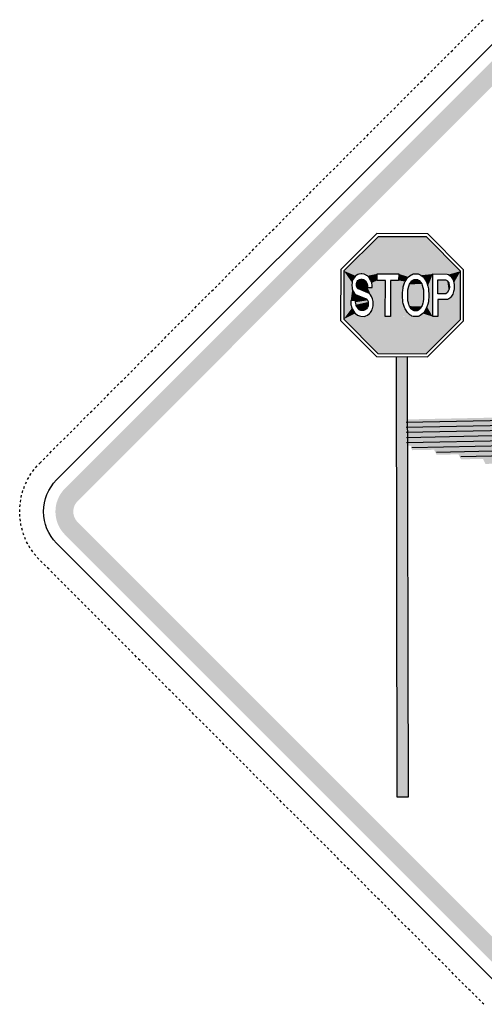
# Model space of a CAD drawing. Header units: inches. Extents: x -0.5 to 0.5, y -0.5 to 0.5.
# Tile 1 of 2: x -0.5 to -0.05, y -0.48 to 0.48. Entities that reach past the tile are written whole.
import ezdxf

# ---------------------------------------------------------------- set-up
doc = ezdxf.new("R2010")
doc.units = ezdxf.units.IN
doc.header["$MEASUREMENT"] = 0

msp = doc.modelspace()

# ---------------------------------------------------------------- hatches: boundary and pattern name
for points in [[(-0.44325, 0.01031), (-0.01031, 0.44325), (-0.02268, 0.45562), (-0.45562, 0.02268), (-0.44325, 0.01031)], [(-0.14921, 0.26887), (-0.1019, 0.26872), (-0.06855, 0.23515), (-0.18278, 0.23552), (-0.14921, 0.26887)], [(-0.17606, 0.20638), (-0.18294, 0.18821), (-0.18278, 0.23552), (-0.17606, 0.20638)], [(-0.17606, 0.20638), (-0.18278, 0.23552), (-0.17503, 0.22117), (-0.17606, 0.20638)], [(-0.18278, 0.23552), (-0.17503, 0.22117), (-0.17503, 0.22165), (-0.18278, 0.23552)], [(-0.17503, 0.22165), (-0.18278, 0.23552), (-0.17477, 0.22402), (-0.17477, 0.22401), (-0.17503, 0.22165)], [(-0.18278, 0.23552), (-0.1745, 0.22525), (-0.17477, 0.22402), (-0.17477, 0.22402), (-0.18278, 0.23552)], [(-0.18278, 0.23552), (-0.17423, 0.22608), (-0.1745, 0.22525), (-0.18278, 0.23552)], [(-0.18278, 0.23552), (-0.1737, 0.22732), (-0.17423, 0.22608), (-0.17423, 0.22608), (-0.18278, 0.23552)], [(-0.18278, 0.23552), (-0.17214, 0.22973), (-0.1737, 0.22732), (-0.1737, 0.22732), (-0.18278, 0.23552)], [(-0.17211, 0.22975), (-0.17214, 0.22973), (-0.17214, 0.22973), (-0.18278, 0.23552), (-0.17131, 0.23059), (-0.17211, 0.22975)], [(-0.18278, 0.23552), (-0.17131, 0.23059), (-0.1707, 0.23105), (-0.18278, 0.23552)], [(-0.18278, 0.23552), (-0.1707, 0.23105), (-0.16913, 0.23186), (-0.18278, 0.23552)], [(-0.16913, 0.23186), (-0.18278, 0.23552), (-0.16803, 0.23228), (-0.16858, 0.23207), (-0.16913, 0.23186)], [(-0.18278, 0.23552), (-0.16568, 0.23268), (-0.16803, 0.23228), (-0.16803, 0.23228), (-0.18278, 0.23552)], [(-0.18278, 0.23552), (-0.16504, 0.23268), (-0.16568, 0.23268), (-0.16568, 0.23268), (-0.18278, 0.23552)], [(-0.16504, 0.23268), (-0.16504, 0.23268), (-0.18278, 0.23552), (-0.06855, 0.23515), (-0.16504, 0.23268)], [(-0.16504, 0.23268), (-0.16504, 0.23268), (-0.16504, 0.23268), (-0.06855, 0.23515), (-0.15005, 0.2326), (-0.16504, 0.23268)], [(-0.16209, 0.23184), (-0.16209, 0.23184), (-0.16289, 0.23225), (-0.16504, 0.23268), (-0.15005, 0.2326), (-0.16209, 0.23184)], [(-0.15979, 0.23063), (-0.16052, 0.23102), (-0.16105, 0.23143), (-0.16209, 0.23184), (-0.15005, 0.2326), (-0.15979, 0.23063)], [(-0.15837, 0.2293), (-0.15837, 0.2293), (-0.1592, 0.23017), (-0.15979, 0.23063), (-0.15979, 0.23063), (-0.15005, 0.2326), (-0.15837, 0.2293)], [(-0.15658, 0.2265), (-0.15837, 0.2293), (-0.15005, 0.2326), (-0.15658, 0.2265)], [(-0.15605, 0.22526), (-0.15633, 0.22593), (-0.15658, 0.2265), (-0.15658, 0.2265), (-0.15005, 0.2326), (-0.15605, 0.22526)], [(-0.15007, 0.22619), (-0.15555, 0.22366), (-0.15605, 0.22526), (-0.15005, 0.2326), (-0.15007, 0.22619)], [(-0.15005, 0.2326), (-0.06855, 0.23515), (-0.12912, 0.23253), (-0.12912, 0.23253), (-0.13639, 0.23255), (-0.15005, 0.2326)], [(-0.12912, 0.23253), (-0.12273, 0.22502), (-0.12273, 0.22502), (-0.12914, 0.22612), (-0.12912, 0.23253)], [(-0.12912, 0.23253), (-0.06855, 0.23515), (-0.11482, 0.23249), (-0.12912, 0.23253)], [(-0.12912, 0.23253), (-0.11482, 0.23249), (-0.11602, 0.23203), (-0.11688, 0.23159), (-0.11688, 0.23159), (-0.12912, 0.23253)], [(-0.12912, 0.23253), (-0.11688, 0.23159), (-0.11952, 0.22955), (-0.11952, 0.22955), (-0.12912, 0.23253)], [(-0.12912, 0.23253), (-0.11952, 0.22955), (-0.12037, 0.22867), (-0.12912, 0.23253)], [(-0.12912, 0.23253), (-0.12037, 0.22867), (-0.12037, 0.22867), (-0.12273, 0.22502), (-0.12273, 0.22502), (-0.12912, 0.23253)], [(-0.11482, 0.23249), (-0.06855, 0.23515), (-0.10998, 0.23247), (-0.11482, 0.23249)], [(-0.10998, 0.23247), (-0.06855, 0.23515), (-0.09569, 0.23242), (-0.09569, 0.23242), (-0.09569, 0.23242), (-0.10998, 0.23247)], [(-0.10998, 0.23247), (-0.09569, 0.23242), (-0.10741, 0.23114), (-0.10876, 0.232), (-0.10998, 0.23247), (-0.10998, 0.23247)], [(-0.10741, 0.23114), (-0.09569, 0.23242), (-0.1053, 0.22949), (-0.10741, 0.23114)], [(-0.1053, 0.22949), (-0.09569, 0.23242), (-0.1042, 0.22821), (-0.1042, 0.22821), (-0.10426, 0.22827), (-0.1053, 0.22949)], [(-0.09569, 0.23242), (-0.10237, 0.22535), (-0.1042, 0.22821), (-0.09569, 0.23242)], [(-0.09569, 0.23242), (-0.10134, 0.22289), (-0.10134, 0.22289), (-0.10237, 0.22535), (-0.10237, 0.22535), (-0.09569, 0.23242)], [(-0.10133, 0.22287), (-0.10134, 0.22289), (-0.09569, 0.23242), (-0.09569, 0.23242), (-0.10056, 0.22046), (-0.10133, 0.22287)], [(-0.10056, 0.22046), (-0.09569, 0.23242), (-0.10005, 0.21804), (-0.10056, 0.22046)], [(-0.10005, 0.21804), (-0.09569, 0.23242), (-0.0998, 0.21641), (-0.10005, 0.21804)], [(-0.0998, 0.21641), (-0.09569, 0.23242), (-0.09955, 0.21281), (-0.0998, 0.21641)], [(-0.09955, 0.21281), (-0.09569, 0.23242), (-0.09956, 0.21), (-0.09955, 0.21281)], [(-0.09956, 0.21), (-0.09569, 0.23242), (-0.09583, 0.19074), (-0.09956, 0.21)], [(-0.06855, 0.23515), (-0.0816, 0.23237), (-0.09569, 0.23242), (-0.06855, 0.23515)], [(-0.06855, 0.23515), (-0.08033, 0.23187), (-0.0816, 0.23237), (-0.0816, 0.23237), (-0.06855, 0.23515)], [(-0.06855, 0.23515), (-0.07865, 0.23056), (-0.07865, 0.23056), (-0.08033, 0.23187), (-0.08033, 0.23187), (-0.06855, 0.23515)], [(-0.06855, 0.23515), (-0.07778, 0.22966), (-0.07865, 0.23056), (-0.06855, 0.23515)], [(-0.07708, 0.22855), (-0.07778, 0.22966), (-0.07778, 0.22966), (-0.06855, 0.23515), (-0.07643, 0.22752), (-0.07708, 0.22855)], [(-0.06855, 0.23515), (-0.07643, 0.22752), (-0.07588, 0.22622), (-0.06855, 0.23515)], [(-0.07588, 0.22622), (-0.06855, 0.23515), (-0.07508, 0.22372), (-0.07588, 0.22622)], [(-0.06855, 0.23515), (-0.07481, 0.22199), (-0.07508, 0.22372), (-0.06855, 0.23515)], [(-0.07482, 0.21786), (-0.07482, 0.21786), (-0.07481, 0.22199), (-0.07481, 0.22199), (-0.06855, 0.23515), (-0.0687, 0.18783), (-0.07482, 0.21786)], [(-0.17002, 0.22402), (-0.15959, 0.21923), (-0.15959, 0.21923), (-0.17024, 0.22303), (-0.17002, 0.22402)], [(-0.17024, 0.22303), (-0.15959, 0.21923), (-0.15959, 0.21923), (-0.17024, 0.22091), (-0.17024, 0.22091), (-0.17024, 0.22303)], [(-0.16958, 0.22503), (-0.15959, 0.21923), (-0.15959, 0.21923), (-0.17002, 0.22402), (-0.16958, 0.22503)], [(-0.16895, 0.226), (-0.15959, 0.21923), (-0.15959, 0.21923), (-0.16958, 0.22503), (-0.16895, 0.226)], [(-0.16755, 0.22694), (-0.15959, 0.21923), (-0.15959, 0.21923), (-0.16895, 0.226), (-0.16755, 0.22694)], [(-0.16626, 0.22726), (-0.15959, 0.21923), (-0.15959, 0.21923), (-0.16755, 0.22694), (-0.16626, 0.22726)], [(-0.16475, 0.22726), (-0.15959, 0.21923), (-0.15959, 0.21923), (-0.16626, 0.22726), (-0.16475, 0.22726)], [(-0.16346, 0.22692), (-0.15959, 0.21923), (-0.15959, 0.21923), (-0.16475, 0.22726), (-0.16346, 0.22692)], [(-0.16157, 0.22559), (-0.15959, 0.21923), (-0.15959, 0.21923), (-0.16346, 0.22692), (-0.16157, 0.22559)], [(-0.16024, 0.2235), (-0.15959, 0.21923), (-0.15959, 0.21923), (-0.16157, 0.22559), (-0.16024, 0.2235)], [(-0.15958, 0.22143), (-0.15959, 0.21923), (-0.16024, 0.2235), (-0.15958, 0.22143)], [(-0.14208, 0.22616), (-0.15555, 0.22366), (-0.15007, 0.22619), (-0.15007, 0.22619), (-0.14607, 0.22617), (-0.14208, 0.22616)], [(-0.15503, 0.22125), (-0.15503, 0.22125), (-0.15503, 0.22125), (-0.15555, 0.22366), (-0.14208, 0.22616), (-0.15503, 0.22125)], [(-0.15504, 0.21921), (-0.15504, 0.21977), (-0.15503, 0.22125), (-0.14208, 0.22616), (-0.15504, 0.21921)], [(-0.1422, 0.19089), (-0.15504, 0.21921), (-0.14208, 0.22616), (-0.1422, 0.19089)], [(-0.13713, 0.22614), (-0.1254, 0.20929), (-0.1254, 0.20929), (-0.1254, 0.20929), (-0.13724, 0.19087), (-0.13713, 0.22614)], [(-0.13713, 0.22614), (-0.12914, 0.22612), (-0.12273, 0.22502), (-0.12328, 0.22375), (-0.13713, 0.22614)], [(-0.13713, 0.22614), (-0.12328, 0.22375), (-0.12458, 0.21975), (-0.12458, 0.21975), (-0.13713, 0.22614)], [(-0.13713, 0.22614), (-0.12458, 0.21975), (-0.12485, 0.2185), (-0.12485, 0.2185), (-0.13713, 0.22614)], [(-0.13713, 0.22614), (-0.12485, 0.2185), (-0.12512, 0.2165), (-0.12512, 0.2165), (-0.13713, 0.22614)], [(-0.13713, 0.22614), (-0.12512, 0.2165), (-0.12512, 0.21649), (-0.12539, 0.21409), (-0.13713, 0.22614)], [(-0.13713, 0.22614), (-0.12539, 0.21409), (-0.1254, 0.21169), (-0.1254, 0.20929), (-0.13713, 0.22614)], [(-0.11085, 0.22695), (-0.10957, 0.22628), (-0.10918, 0.22597), (-0.10776, 0.22449), (-0.10659, 0.22264), (-0.10612, 0.22156), (-0.1054, 0.21927), (-0.10492, 0.21699), (-0.10468, 0.21472), (-0.10471, 0.20815), (-0.10521, 0.20509), (-0.10545, 0.20397), (-0.10618, 0.20169), (-0.10666, 0.20061), (-0.10784, 0.19877), (-0.10927, 0.1973), (-0.10967, 0.19699), (-0.11095, 0.19634), (-0.11409, 0.19635), (-0.11537, 0.19701), (-0.11627, 0.19772), (-0.11694, 0.19841), (-0.1186, 0.20101), (-0.11882, 0.20173), (-0.11932, 0.20291), (-0.11952, 0.20354), (-0.11952, 0.20433), (-0.1198, 0.2052), (-0.12004, 0.20632), (-0.12027, 0.20781), (-0.12025, 0.21554), (-0.12, 0.21702), (-0.11925, 0.22046), (-0.11876, 0.2216), (-0.11853, 0.22232), (-0.11685, 0.22491), (-0.11618, 0.2256), (-0.11527, 0.2263), (-0.11399, 0.22696)], [(-0.10612, 0.22156), (-0.11925, 0.22046), (-0.11876, 0.2216), (-0.11853, 0.22232), (-0.10659, 0.22264), (-0.10612, 0.22156)], [(-0.11925, 0.22046), (-0.11925, 0.22046), (-0.10612, 0.22156), (-0.1054, 0.21927), (-0.11925, 0.22046)], [(-0.10659, 0.22264), (-0.11853, 0.22232), (-0.11685, 0.22491), (-0.10776, 0.22449), (-0.10659, 0.22264)], [(-0.11685, 0.22491), (-0.11618, 0.2256), (-0.10776, 0.22449), (-0.11685, 0.22491)], [(-0.10918, 0.22597), (-0.10918, 0.22597), (-0.11618, 0.2256), (-0.11399, 0.22696), (-0.11399, 0.22696), (-0.11085, 0.22695), (-0.10918, 0.22597)], [(-0.11618, 0.2256), (-0.10918, 0.22597), (-0.10918, 0.22597), (-0.10776, 0.22449), (-0.11618, 0.2256)], [(-0.08305, 0.21314), (-0.0908, 0.21317), (-0.09076, 0.22679), (-0.08344, 0.22677), (-0.08305, 0.21314)], [(-0.0908, 0.21317), (-0.09076, 0.22679), (-0.08344, 0.22677), (-0.08241, 0.22644), (-0.08161, 0.22581), (-0.0802, 0.22361), (-0.07999, 0.22294), (-0.07975, 0.22181), (-0.07952, 0.21993), (-0.07976, 0.2177), (-0.08022, 0.21628), (-0.08165, 0.21408), (-0.08251, 0.21342), (-0.08305, 0.21314)], [(-0.08344, 0.22677), (-0.08251, 0.21342), (-0.08251, 0.21342), (-0.08305, 0.21314), (-0.08305, 0.21314), (-0.08344, 0.22677)], [(-0.08168, 0.21406), (-0.08251, 0.21342), (-0.08344, 0.22677), (-0.08165, 0.21408), (-0.08168, 0.21406)], [(-0.08165, 0.21408), (-0.08344, 0.22677), (-0.0831, 0.22666), (-0.08241, 0.22644), (-0.08241, 0.22644), (-0.08165, 0.21408)], [(-0.08022, 0.21628), (-0.08093, 0.21518), (-0.08165, 0.21408), (-0.08241, 0.22644), (-0.08236, 0.22641), (-0.08161, 0.22581), (-0.08022, 0.21628)], [(-0.07976, 0.2177), (-0.08022, 0.21628), (-0.08022, 0.21628), (-0.08161, 0.22581), (-0.0802, 0.22361), (-0.07976, 0.2177)], [(-0.07952, 0.21993), (-0.07976, 0.2177), (-0.07976, 0.2177), (-0.0802, 0.22361), (-0.07975, 0.22181), (-0.07952, 0.21993)], [(-0.17606, 0.20638), (-0.17503, 0.22117), (-0.17503, 0.22117), (-0.17503, 0.22117), (-0.17478, 0.21918), (-0.17606, 0.20638)], [(-0.17606, 0.20638), (-0.17478, 0.21918), (-0.17478, 0.21918), (-0.17452, 0.21796), (-0.17606, 0.20638)], [(-0.17606, 0.20638), (-0.17452, 0.21796), (-0.17402, 0.21636), (-0.17606, 0.20638)], [(-0.17606, 0.20638), (-0.17402, 0.21636), (-0.17349, 0.21512), (-0.17606, 0.20638)], [(-0.17606, 0.20638), (-0.17349, 0.21512), (-0.1727, 0.21388), (-0.17243, 0.21347), (-0.17606, 0.20638)], [(-0.17606, 0.20638), (-0.17243, 0.21347), (-0.17243, 0.21347), (-0.17161, 0.2126), (-0.17161, 0.2126), (-0.17606, 0.20638)], [(-0.17606, 0.20638), (-0.17161, 0.2126), (-0.17037, 0.21163), (-0.17606, 0.20638)], [(-0.15959, 0.21923), (-0.15959, 0.21923), (-0.17004, 0.21993), (-0.17004, 0.21993), (-0.17024, 0.22091), (-0.15959, 0.21923)], [(-0.15959, 0.21923), (-0.15959, 0.21923), (-0.15959, 0.21923), (-0.15959, 0.21923), (-0.1696, 0.21891), (-0.1696, 0.21891), (-0.17004, 0.21993), (-0.15959, 0.21923)], [(-0.16933, 0.21848), (-0.1696, 0.21891), (-0.15959, 0.21923), (-0.16919, 0.21827), (-0.16933, 0.21848)], [(-0.16919, 0.21827), (-0.15959, 0.21923), (-0.16875, 0.21781), (-0.16875, 0.21781), (-0.16908, 0.21815), (-0.16919, 0.21827)], [(-0.15959, 0.21923), (-0.16844, 0.21781), (-0.16844, 0.21781), (-0.16875, 0.21781), (-0.15959, 0.21923)], [(-0.15959, 0.21923), (-0.15937, 0.21396), (-0.16844, 0.21781), (-0.15959, 0.21923)], [(-0.15959, 0.21923), (-0.15746, 0.21922), (-0.15504, 0.21921), (-0.15504, 0.21921), (-0.1422, 0.19089), (-0.15959, 0.21923)], [(-0.15959, 0.21923), (-0.15959, 0.21923), (-0.15959, 0.21923), (-0.15959, 0.21923)], [(-0.15959, 0.21923), (-0.15959, 0.21923), (-0.15959, 0.21923), (-0.15959, 0.21923)], [(-0.15959, 0.21923), (-0.15959, 0.21923), (-0.15959, 0.21923), (-0.15959, 0.21923)], [(-0.15959, 0.21923), (-0.15959, 0.21923), (-0.15959, 0.21923), (-0.15959, 0.21923)], [(-0.15959, 0.21923), (-0.15959, 0.21923), (-0.15959, 0.21923), (-0.15959, 0.21923)], [(-0.15959, 0.21923), (-0.15959, 0.21923), (-0.15959, 0.21923), (-0.15959, 0.21923)], [(-0.15959, 0.21923), (-0.15959, 0.21923), (-0.15959, 0.21923), (-0.15959, 0.21923)], [(-0.15959, 0.21923), (-0.15959, 0.21923), (-0.15959, 0.21923), (-0.15959, 0.21923)], [(-0.15959, 0.21923), (-0.15959, 0.21923), (-0.15959, 0.21923), (-0.15959, 0.21923)], [(-0.15959, 0.21923), (-0.15959, 0.21923), (-0.15959, 0.21923), (-0.15959, 0.21923)], [(-0.15959, 0.21923), (-0.15959, 0.21923), (-0.15959, 0.21923), (-0.15959, 0.21923)], [(-0.15959, 0.21923), (-0.15959, 0.21923), (-0.15959, 0.21923), (-0.15959, 0.21923)], [(-0.15959, 0.21923), (-0.15877, 0.21396), (-0.15937, 0.21396), (-0.15937, 0.21396), (-0.15959, 0.21923)], [(-0.15959, 0.21923), (-0.15754, 0.21299), (-0.15877, 0.21396), (-0.15877, 0.21396), (-0.15959, 0.21923)], [(-0.15959, 0.21923), (-0.1567, 0.21213), (-0.15754, 0.21299), (-0.15754, 0.21299), (-0.15959, 0.21923)], [(-0.15959, 0.21923), (-0.15565, 0.21047), (-0.1567, 0.21213), (-0.1567, 0.21213), (-0.15959, 0.21923)], [(-0.15959, 0.21923), (-0.15565, 0.21047), (-0.1558, 0.2107), (-0.15959, 0.21923)], [(-0.15565, 0.21047), (-0.15565, 0.21047), (-0.1558, 0.2107), (-0.15959, 0.21923), (-0.1422, 0.19089), (-0.15565, 0.21047)], [(-0.12027, 0.20781), (-0.12025, 0.21554), (-0.10468, 0.21472), (-0.10471, 0.20815), (-0.10471, 0.20815), (-0.12027, 0.20781)], [(-0.10468, 0.21472), (-0.10468, 0.21472), (-0.12025, 0.21554), (-0.12025, 0.21554), (-0.12001, 0.217), (-0.12, 0.21702), (-0.10492, 0.21699), (-0.10468, 0.21472)], [(-0.10492, 0.21699), (-0.12, 0.21702), (-0.11955, 0.21908), (-0.11925, 0.22046), (-0.11925, 0.22046), (-0.1054, 0.21927), (-0.1054, 0.21927), (-0.10524, 0.21851), (-0.10492, 0.21699)], [(-0.07622, 0.21274), (-0.0687, 0.18783), (-0.07811, 0.20982), (-0.07811, 0.20982), (-0.07629, 0.21262), (-0.07622, 0.21274)], [(-0.07622, 0.21274), (-0.07564, 0.21407), (-0.07537, 0.21531), (-0.07537, 0.21531), (-0.0687, 0.18783), (-0.07622, 0.21274), (-0.07622, 0.21274)], [(-0.07537, 0.21531), (-0.0751, 0.21613), (-0.07482, 0.21786), (-0.0687, 0.18783), (-0.07537, 0.21531), (-0.07537, 0.21531)], [(-0.17607, 0.20439), (-0.18294, 0.18821), (-0.17606, 0.20638), (-0.17607, 0.20439), (-0.17607, 0.20439), (-0.17607, 0.20439)], [(-0.18294, 0.18821), (-0.17581, 0.20235), (-0.17607, 0.20439), (-0.18294, 0.18821)], [(-0.18294, 0.18821), (-0.17556, 0.20156), (-0.17581, 0.20235), (-0.18294, 0.18821)], [(-0.17606, 0.20638), (-0.17037, 0.21163), (-0.16975, 0.21163), (-0.17606, 0.20638)], [(-0.16975, 0.21163), (-0.17127, 0.20637), (-0.17127, 0.20637), (-0.17606, 0.20638), (-0.16975, 0.21163)], [(-0.17127, 0.20637), (-0.16975, 0.21163), (-0.16093, 0.20817), (-0.17127, 0.20637)], [(-0.17127, 0.20637), (-0.16093, 0.20817), (-0.16081, 0.20817), (-0.16081, 0.20817), (-0.17127, 0.20637)], [(-0.17127, 0.20637), (-0.16081, 0.20817), (-0.16081, 0.20817), (-0.15994, 0.20732), (-0.17127, 0.20637)], [(-0.15994, 0.20732), (-0.17127, 0.20637), (-0.17127, 0.20487), (-0.15954, 0.20668), (-0.15994, 0.20732)], [(-0.17105, 0.20342), (-0.17105, 0.20342), (-0.17105, 0.20344), (-0.17127, 0.20487), (-0.15954, 0.20668), (-0.15909, 0.20563), (-0.17105, 0.20342)], [(-0.17082, 0.20234), (-0.17105, 0.20342), (-0.15909, 0.20563), (-0.1589, 0.20502), (-0.17082, 0.20234)], [(-0.1706, 0.20165), (-0.1706, 0.20165), (-0.17082, 0.20234), (-0.17082, 0.20234), (-0.1589, 0.20502), (-0.1589, 0.20502), (-0.15891, 0.20145), (-0.1706, 0.20165)], [(-0.1422, 0.19089), (-0.15462, 0.20805), (-0.15462, 0.20805), (-0.15565, 0.21047), (-0.1422, 0.19089)], [(-0.1541, 0.2056), (-0.1541, 0.2056), (-0.15462, 0.20805), (-0.1422, 0.19089), (-0.1541, 0.2056), (-0.1541, 0.2056)], [(-0.1541, 0.2056), (-0.1422, 0.19089), (-0.15412, 0.20123), (-0.1541, 0.2056)], [(-0.13724, 0.19087), (-0.1254, 0.20929), (-0.12515, 0.20687), (-0.12515, 0.20687), (-0.13724, 0.19087)], [(-0.13724, 0.19087), (-0.12515, 0.20687), (-0.12491, 0.20534), (-0.12491, 0.20492), (-0.12464, 0.20362), (-0.12464, 0.20362), (-0.13724, 0.19087)], [(-0.13724, 0.19087), (-0.12464, 0.20362), (-0.12336, 0.19961), (-0.13724, 0.19087)], [(-0.11952, 0.20433), (-0.12027, 0.20781), (-0.10471, 0.20815), (-0.10521, 0.20509), (-0.11952, 0.20433)], [(-0.10545, 0.20397), (-0.11952, 0.20354), (-0.11952, 0.20354), (-0.11952, 0.20433), (-0.10521, 0.20509), (-0.10545, 0.20397)], [(-0.11882, 0.20173), (-0.11882, 0.20173), (-0.11882, 0.20173), (-0.11952, 0.20354), (-0.11952, 0.20354), (-0.10545, 0.20397), (-0.10618, 0.20169), (-0.10618, 0.20169), (-0.11882, 0.20173)], [(-0.09583, 0.19074), (-0.10062, 0.20276), (-0.10141, 0.20033), (-0.09583, 0.19074)], [(-0.10009, 0.20517), (-0.09583, 0.19074), (-0.10062, 0.20276), (-0.10009, 0.20517)], [(-0.09983, 0.20679), (-0.09583, 0.19074), (-0.10009, 0.20517), (-0.09983, 0.20679)], [(-0.09956, 0.21), (-0.09583, 0.19074), (-0.09983, 0.20679), (-0.09956, 0.21)], [(-0.09088, 0.19072), (-0.09088, 0.19072), (-0.09082, 0.20755), (-0.09082, 0.20755), (-0.0687, 0.18783), (-0.09088, 0.19072), (-0.09088, 0.19072)], [(-0.08143, 0.20752), (-0.0687, 0.18783), (-0.09082, 0.20755), (-0.08143, 0.20752)], [(-0.08015, 0.20802), (-0.0687, 0.18783), (-0.08143, 0.20752), (-0.08015, 0.20802)], [(-0.07898, 0.20892), (-0.0687, 0.18783), (-0.08015, 0.20802), (-0.07898, 0.20892)], [(-0.0789, 0.209), (-0.07811, 0.20982), (-0.0687, 0.18783), (-0.07898, 0.20892), (-0.0789, 0.209)], [(-0.17544, 0.20097), (-0.17531, 0.20037), (-0.18294, 0.18821), (-0.17556, 0.20156), (-0.17544, 0.20097)], [(-0.18294, 0.18821), (-0.17531, 0.20037), (-0.17531, 0.20037), (-0.17481, 0.19919), (-0.18294, 0.18821)], [(-0.17454, 0.19836), (-0.18294, 0.18821), (-0.17481, 0.19919), (-0.17454, 0.19836)], [(-0.18294, 0.18821), (-0.17225, 0.19477), (-0.17454, 0.19836), (-0.18294, 0.18821)], [(-0.18294, 0.18821), (-0.17143, 0.1939), (-0.17225, 0.19477), (-0.18294, 0.18821)], [(-0.16937, 0.19229), (-0.18294, 0.18821), (-0.17143, 0.1939), (-0.16937, 0.19229)], [(-0.17016, 0.2006), (-0.1706, 0.20165), (-0.15891, 0.20145), (-0.15911, 0.20085), (-0.17016, 0.2006)], [(-0.17016, 0.2006), (-0.15911, 0.20085), (-0.15922, 0.20058), (-0.15956, 0.1998), (-0.15956, 0.1998), (-0.17016, 0.2006)], [(-0.16877, 0.19843), (-0.17016, 0.2006), (-0.15956, 0.1998), (-0.15958, 0.19977), (-0.15997, 0.19916), (-0.16877, 0.19843)], [(-0.16813, 0.19776), (-0.16875, 0.19841), (-0.16877, 0.19843), (-0.15997, 0.19916), (-0.16062, 0.1985), (-0.16813, 0.19776)], [(-0.16774, 0.19745), (-0.16775, 0.19747), (-0.16813, 0.19776), (-0.16813, 0.19776), (-0.16062, 0.1985), (-0.16189, 0.19752), (-0.16199, 0.19744), (-0.16199, 0.19744), (-0.16774, 0.19745)], [(-0.16711, 0.19713), (-0.16711, 0.19713), (-0.16771, 0.19744), (-0.16774, 0.19745), (-0.16199, 0.19744), (-0.16262, 0.19711), (-0.16711, 0.19713)], [(-0.16631, 0.19681), (-0.16711, 0.19713), (-0.16262, 0.19711), (-0.16262, 0.19711), (-0.16342, 0.1968), (-0.16631, 0.19681)], [(-0.1576, 0.19386), (-0.1422, 0.19089), (-0.15967, 0.19226), (-0.1576, 0.19386)], [(-0.15676, 0.19472), (-0.1422, 0.19089), (-0.1576, 0.19386), (-0.15676, 0.19472)], [(-0.15545, 0.19674), (-0.1422, 0.19089), (-0.15676, 0.19472), (-0.15545, 0.19674)], [(-0.15491, 0.19798), (-0.1422, 0.19089), (-0.15545, 0.19674), (-0.15491, 0.19798)], [(-0.15464, 0.19882), (-0.1422, 0.19089), (-0.15491, 0.19798), (-0.15464, 0.19882)], [(-0.15412, 0.20123), (-0.1422, 0.19089), (-0.15464, 0.19882), (-0.15412, 0.20123)], [(-0.13724, 0.19087), (-0.12336, 0.19961), (-0.12282, 0.19834), (-0.13724, 0.19087)], [(-0.13724, 0.19087), (-0.12282, 0.19834), (-0.12048, 0.19467), (-0.13724, 0.19087)], [(-0.13724, 0.19087), (-0.12048, 0.19467), (-0.11964, 0.19378), (-0.11913, 0.19339), (-0.11913, 0.19339), (-0.13724, 0.19087)], [(-0.11913, 0.19339), (-0.13724, 0.19087), (-0.13724, 0.19087), (-0.11833, 0.19255), (-0.11913, 0.19339)], [(-0.1186, 0.20101), (-0.1186, 0.20101), (-0.11882, 0.20173), (-0.10618, 0.20169), (-0.10666, 0.20061), (-0.10666, 0.20061), (-0.1186, 0.20101)], [(-0.11694, 0.19841), (-0.11694, 0.19841), (-0.1186, 0.20101), (-0.10666, 0.20061), (-0.10784, 0.19877), (-0.10784, 0.19877), (-0.11694, 0.19841)], [(-0.11627, 0.19772), (-0.11627, 0.19772), (-0.11694, 0.19841), (-0.10784, 0.19877), (-0.10927, 0.1973), (-0.10927, 0.1973), (-0.11627, 0.19772)], [(-0.11095, 0.19634), (-0.11095, 0.19634), (-0.11095, 0.19634), (-0.11537, 0.19701), (-0.1162, 0.19767), (-0.11627, 0.19772), (-0.10927, 0.1973), (-0.10927, 0.1973), (-0.11095, 0.19634)], [(-0.11537, 0.19701), (-0.11095, 0.19634), (-0.11409, 0.19635), (-0.1148, 0.19672), (-0.11537, 0.19701)], [(-0.09583, 0.19074), (-0.10541, 0.19375), (-0.10806, 0.1917), (-0.09583, 0.19074)], [(-0.10468, 0.19461), (-0.10431, 0.19503), (-0.10431, 0.19503), (-0.09583, 0.19074), (-0.10541, 0.19375), (-0.10468, 0.19461)], [(-0.10246, 0.19788), (-0.09583, 0.19074), (-0.10431, 0.19503), (-0.10369, 0.19598), (-0.10246, 0.19788)], [(-0.09583, 0.19074), (-0.10141, 0.20033), (-0.10246, 0.19788), (-0.09583, 0.19074)], [(-0.16852, 0.19185), (-0.18294, 0.18821), (-0.16937, 0.19229), (-0.16852, 0.19185)], [(-0.16748, 0.19144), (-0.18294, 0.18821), (-0.16852, 0.19185), (-0.16748, 0.19144)], [(-0.18294, 0.18821), (-0.16748, 0.19144), (-0.16611, 0.19101), (-0.16611, 0.19101), (-0.18294, 0.18821)], [(-0.18294, 0.18821), (-0.16611, 0.19101), (-0.16268, 0.191), (-0.18294, 0.18821)], [(-0.1422, 0.19089), (-0.18294, 0.18821), (-0.16268, 0.191), (-0.1422, 0.19089)], [(-0.13724, 0.19087), (-0.18294, 0.18821), (-0.1422, 0.19089), (-0.13724, 0.19087)], [(-0.18294, 0.18821), (-0.11012, 0.1908), (-0.13724, 0.19087), (-0.18294, 0.18821)], [(-0.0687, 0.18783), (-0.09583, 0.19074), (-0.11012, 0.1908), (-0.18294, 0.18821), (-0.0687, 0.18783)], [(-0.18294, 0.18821), (-0.0687, 0.18783), (-0.10227, 0.15448), (-0.14959, 0.15464), (-0.18294, 0.18821)], [(-0.16127, 0.19143), (-0.1422, 0.19089), (-0.16268, 0.191), (-0.16127, 0.19143)], [(-0.15967, 0.19226), (-0.1422, 0.19089), (-0.16127, 0.19143), (-0.15967, 0.19226)], [(-0.13724, 0.19087), (-0.11833, 0.19255), (-0.11701, 0.19173), (-0.11701, 0.19173), (-0.13724, 0.19087)], [(-0.13724, 0.19087), (-0.11701, 0.19173), (-0.11701, 0.19173), (-0.11615, 0.19128), (-0.11496, 0.19082), (-0.11496, 0.19082), (-0.13724, 0.19087)], [(-0.11003, 0.19084), (-0.10892, 0.19126), (-0.09583, 0.19074), (-0.11012, 0.1908), (-0.11003, 0.19084)], [(-0.10806, 0.1917), (-0.09583, 0.19074), (-0.10892, 0.19126), (-0.10892, 0.19126), (-0.1082, 0.19164), (-0.10806, 0.1917)], [(-0.0687, 0.18783), (-0.09088, 0.19072), (-0.09583, 0.19074), (-0.0687, 0.18783)], [(-0.13121, 0.15154), (-0.12067, 0.15156), (-0.11992, -0.27943), (-0.13047, -0.27945), (-0.13121, 0.15154)], [(-0.12198, 0.09015), (0.1242, 0.09524), (0.12647, 0.09038), (0.14631, 0.09073), (0.14858, 0.08587), (0.16842, 0.08622), (0.17043, 0.08142), (0.19053, 0.08171), (0.19254, 0.07691), (0.21264, 0.0772), (0.21544, 0.07515), (0.21934, 0.07899), (0.23, 0.1173), (0.24789, 0.11767), (0.24941, 0.11306), (0.25744, 0.1129), (0.2388, 0.03264), (0.18828, 0.0316), (0.18576, 0.0365), (0.13382, 0.03544), (0.13182, 0.04025), (0.12481, 0.03831), (0.15023, -0.28214), (0.12552, -0.28266), (0.08329, -0.1163), (0.0799, -0.1137), (0.07722, -0.11614), (0.0533, -0.28415), (0.0253, -0.28473), (0.01845, 0.03636), (0.00361, 0.03771), (0.00134, 0.04258), (-0.02033, 0.04219), (-0.0226, 0.04705), (-0.04427, 0.04666), (-0.04654, 0.05152), (-0.06821, 0.05113), (-0.07048, 0.056), (-0.09215, 0.0556), (-0.09441, 0.06047), (-0.11609, 0.06008), (-0.11697, 0.06424), (-0.12146, 0.06493), (-0.12198, 0.09015)], [(-0.45562, 0.02268), (-0.45773, 0.02035), (-0.45961, 0.01782), (-0.46123, 0.01512), (-0.46257, 0.01227), (-0.46363, 0.00931), (-0.4644, 0.00626), (-0.46486, 0.00314), (-0.46501, 0), (-0.46486, -0.00314), (-0.4644, -0.00626), (-0.46363, -0.00931), (-0.46257, -0.01227), (-0.46123, -0.01512), (-0.45961, -0.01782), (-0.45773, -0.02035), (-0.45562, -0.02268), (-0.44325, -0.01031), (-0.44421, -0.00925), (-0.44506, -0.0081), (-0.4458, -0.00687), (-0.44641, -0.00558), (-0.44689, -0.00423), (-0.44724, -0.00284), (-0.44745, -0.00143), (-0.44752, 0), (-0.44745, 0.00143), (-0.44724, 0.00284), (-0.44689, 0.00423), (-0.44641, 0.00558), (-0.4458, 0.00687), (-0.44506, 0.0081), (-0.44421, 0.00925), (-0.44325, 0.01031), (-0.45562, 0.02268)], [(-0.01031, -0.44325), (-0.44325, -0.01031), (-0.45562, -0.02268), (-0.02268, -0.45562), (-0.01031, -0.44325)]]:
    msp.add_hatch(color=7).paths.add_polyline_path(points)

# ---------------------------------------------------------------- linework, layer by layer
at = {"color": 7}
for p, q in [((-0.05484, 0.47294), (-0.05319, 0.47459)), ((-0.05154, 0.47624), (-0.04989, 0.47789)), ((-0.04824, 0.47953), (-0.04742, 0.48036)), ((-0.04742, 0.48036), (-0.04657, 0.48116)), ((-0.06474, 0.46304), (-0.06309, 0.46469)), ((-0.06144, 0.46634), (-0.05979, 0.46799)), ((-0.05814, 0.46964), (-0.05649, 0.47129)), ((-0.07463, 0.45315), (-0.07298, 0.45479)), ((-0.07133, 0.45644), (-0.06968, 0.45809)), ((-0.06803, 0.45974), (-0.06638, 0.46139)), ((-0.08453, 0.44325), (-0.08288, 0.4449)), ((-0.08123, 0.44655), (-0.07958, 0.4482)), ((-0.07793, 0.44985), (-0.07628, 0.4515)), ((-0.09442, 0.43335), (-0.09277, 0.435)), ((-0.09112, 0.43665), (-0.08947, 0.4383)), ((-0.08783, 0.43995), (-0.08618, 0.4416)), ((-0.10432, 0.42346), (-0.10267, 0.42511)), ((-0.10102, 0.42676), (-0.09937, 0.42841)), ((-0.09772, 0.43006), (-0.09607, 0.4317)), ((-0.11421, 0.41356), (-0.11256, 0.41521)), ((-0.11092, 0.41686), (-0.10927, 0.41851)), ((-0.10762, 0.42016), (-0.10597, 0.42181)), ((-0.12411, 0.40367), (-0.12246, 0.40532)), ((-0.12081, 0.40697), (-0.11916, 0.40861)), ((-0.11751, 0.41026), (-0.11586, 0.41191)), ((-0.13401, 0.39377), (-0.13236, 0.39542)), ((-0.13071, 0.39707), (-0.12906, 0.39872)), ((-0.12741, 0.40037), (-0.12576, 0.40202)), ((-0.1439, 0.38387), (-0.14225, 0.38552)), ((-0.1406, 0.38717), (-0.13895, 0.38882)), ((-0.1373, 0.39047), (-0.13566, 0.39212)), ((-0.1538, 0.37398), (-0.15215, 0.37563)), ((-0.1505, 0.37728), (-0.14885, 0.37893)), ((-0.1472, 0.38058), (-0.14555, 0.38223)), ((-0.16039, 0.36738), (-0.15875, 0.36903)), ((-0.1571, 0.37068), (-0.15545, 0.37233)), ((-0.17029, 0.35749), (-0.16864, 0.35914)), ((-0.16699, 0.36078), (-0.16534, 0.36243)), ((-0.16369, 0.36408), (-0.16204, 0.36573)), ((-0.18019, 0.34759), (-0.17854, 0.34924)), ((-0.17689, 0.35089), (-0.17524, 0.35254)), ((-0.17359, 0.35419), (-0.17194, 0.35584)), ((-0.19008, 0.33769), (-0.18843, 0.33934)), ((-0.18678, 0.34099), (-0.18513, 0.34264)), ((-0.18348, 0.34429), (-0.18184, 0.34594)), ((-0.19998, 0.3278), (-0.19833, 0.32945)), ((-0.19668, 0.3311), (-0.19503, 0.33275)), ((-0.19338, 0.3344), (-0.19173, 0.33605)), ((-0.20987, 0.3179), (-0.20822, 0.31955)), ((-0.20658, 0.3212), (-0.20493, 0.32285)), ((-0.20328, 0.3245), (-0.20163, 0.32615)), ((-0.21977, 0.30801), (-0.21812, 0.30966)), ((-0.21647, 0.31131), (-0.21482, 0.31295)), ((-0.21317, 0.3146), (-0.21152, 0.31625)), ((-0.22967, 0.29811), (-0.22802, 0.29976)), ((-0.22637, 0.30141), (-0.22472, 0.30306)), ((-0.22307, 0.30471), (-0.22142, 0.30636)), ((-0.23956, 0.28822), (-0.23791, 0.28986)), ((-0.23626, 0.29151), (-0.23461, 0.29316)), ((-0.23296, 0.29481), (-0.23131, 0.29646)), ((-0.24946, 0.27832), (-0.24781, 0.27997)), ((-0.24616, 0.28162), (-0.24451, 0.28327)), ((-0.24286, 0.28492), (-0.24121, 0.28657)), ((-0.25935, 0.26842), (-0.2577, 0.27007)), ((-0.25605, 0.27172), (-0.2544, 0.27337)), ((-0.25276, 0.27502), (-0.25111, 0.27667)), ((-0.15045, 0.27188), (-0.18579, 0.23678)), ((-0.10064, 0.27172), (-0.15045, 0.27188)), ((-0.06554, 0.23639), (-0.10064, 0.27172)), ((-0.26925, 0.25853), (-0.2676, 0.26018)), ((-0.26595, 0.26183), (-0.2643, 0.26348)), ((-0.26265, 0.26513), (-0.261, 0.26677)), ((-0.14921, 0.26887), (-0.18278, 0.23552)), ((-0.1019, 0.26872), (-0.14921, 0.26887)), ((-0.1019, 0.26872), (-0.06855, 0.23515)), ((-0.27585, 0.25193), (-0.2742, 0.25358)), ((-0.27255, 0.25523), (-0.2709, 0.25688)), ((-0.28574, 0.24204), (-0.28409, 0.24368)), ((-0.28244, 0.24533), (-0.28079, 0.24698)), ((-0.27914, 0.24863), (-0.27749, 0.25028)), ((-0.29564, 0.23214), (-0.29399, 0.23379)), ((-0.29234, 0.23544), (-0.29069, 0.23709)), ((-0.28904, 0.23874), (-0.28739, 0.24039)), ((-0.18579, 0.23678), (-0.18595, 0.18697)), ((-0.18278, 0.23552), (-0.18294, 0.18821)), ((-0.0687, 0.18783), (-0.06855, 0.23515)), ((-0.0657, 0.18657), (-0.06554, 0.23639)), ((-0.30553, 0.22224), (-0.30388, 0.22389)), ((-0.30223, 0.22554), (-0.30059, 0.22719)), ((-0.29894, 0.22884), (-0.29729, 0.23049)), ((-0.31543, 0.21235), (-0.31378, 0.214)), ((-0.31213, 0.21565), (-0.31048, 0.2173)), ((-0.30883, 0.21894), (-0.30718, 0.22059)), ((-0.32532, 0.20245), (-0.32368, 0.2041)), ((-0.32203, 0.20575), (-0.32038, 0.2074)), ((-0.31873, 0.20905), (-0.31708, 0.2107)), ((-0.33522, 0.19256), (-0.33357, 0.19421)), ((-0.33192, 0.19585), (-0.33027, 0.1975)), ((-0.32862, 0.19915), (-0.32697, 0.2008)), ((-0.34512, 0.18266), (-0.34347, 0.18431)), ((-0.34182, 0.18596), (-0.34017, 0.18761)), ((-0.33852, 0.18926), (-0.33687, 0.19091)), ((-0.18595, 0.18697), (-0.15085, 0.15164)), ((-0.14959, 0.15464), (-0.18294, 0.18821)), ((-0.10227, 0.15448), (-0.0687, 0.18783)), ((-0.10103, 0.15147), (-0.0657, 0.18657)), ((-0.35501, 0.17276), (-0.35336, 0.17441)), ((-0.35171, 0.17606), (-0.35006, 0.17771)), ((-0.34841, 0.17936), (-0.34677, 0.18101)), ((-0.36491, 0.16287), (-0.36326, 0.16452)), ((-0.36161, 0.16617), (-0.35996, 0.16782)), ((-0.35831, 0.16947), (-0.35666, 0.17112)), ((-0.3748, 0.15297), (-0.37315, 0.15462)), ((-0.37151, 0.15627), (-0.36986, 0.15792)), ((-0.36821, 0.15957), (-0.36656, 0.16122)), ((-0.14959, 0.15464), (-0.10227, 0.15448)), ((-0.3847, 0.14308), (-0.38305, 0.14473)), ((-0.3814, 0.14638), (-0.37975, 0.14802)), ((-0.3781, 0.14967), (-0.37645, 0.15132)), ((-0.15085, 0.15164), (-0.10103, 0.15147)), ((-0.3913, 0.13648), (-0.38965, 0.13813)), ((-0.388, 0.13978), (-0.38635, 0.14143)), ((-0.40119, 0.12658), (-0.39954, 0.12823)), ((-0.39789, 0.12988), (-0.39624, 0.13153)), ((-0.3946, 0.13318), (-0.39295, 0.13483)), ((-0.41109, 0.11669), (-0.40944, 0.11834)), ((-0.40779, 0.11999), (-0.40614, 0.12164)), ((-0.40449, 0.12329), (-0.40284, 0.12493)), ((-0.42098, 0.10679), (-0.41933, 0.10844)), ((-0.41769, 0.11009), (-0.41604, 0.11174)), ((-0.41439, 0.11339), (-0.41274, 0.11504)), ((-0.43088, 0.0969), (-0.42923, 0.09855)), ((-0.42758, 0.1002), (-0.42593, 0.10184)), ((-0.42428, 0.10349), (-0.42263, 0.10514)), ((-0.44078, 0.087), (-0.43913, 0.08865)), ((-0.43748, 0.0903), (-0.43583, 0.09195)), ((-0.43418, 0.0936), (-0.43253, 0.09525)), ((-0.12193, 0.08747), (0.12426, 0.09257)), ((-0.12182, 0.08251), (0.14637, 0.08805)), ((-0.45067, 0.0771), (-0.44902, 0.07875)), ((-0.44737, 0.0804), (-0.44572, 0.08205)), ((-0.44407, 0.0837), (-0.44243, 0.08535)), ((-0.12172, 0.07754), (0.16848, 0.08354)), ((-0.12162, 0.07258), (0.19059, 0.07903)), ((-0.46057, 0.06721), (-0.45892, 0.06886)), ((-0.45727, 0.07051), (-0.45562, 0.07216)), ((-0.45397, 0.07381), (-0.45232, 0.07546)), ((-0.12152, 0.06761), (0.2127, 0.07452)), ((-0.11615, 0.06275), (0.2475, 0.07028)), ((-0.47046, 0.05731), (-0.46881, 0.05896)), ((-0.46716, 0.06061), (-0.46552, 0.06226)), ((-0.46387, 0.06391), (-0.46222, 0.06556)), ((-0.09221, 0.05828), (0.24625, 0.06528)), ((-0.06827, 0.05381), (0.245, 0.06029)), ((-0.48036, 0.04742), (-0.47871, 0.04907)), ((-0.47706, 0.05072), (-0.47541, 0.05237)), ((-0.47376, 0.05401), (-0.47211, 0.05566)), ((-0.48737, 0.03916), (-0.48703, 0.03965)), ((-0.48703, 0.03965), (-0.48597, 0.04103)), ((-0.48451, 0.04285), (-0.48299, 0.04462)), ((-0.4814, 0.04632), (-0.48036, 0.04742)), ((-0.49379, 0.02824), (-0.49333, 0.02916)), ((-0.49229, 0.03125), (-0.49116, 0.03328)), ((-0.48996, 0.03528), (-0.48895, 0.0369)), ((-0.48895, 0.0369), (-0.48871, 0.03725)), ((-0.49724, 0.01909), (-0.49678, 0.0205)), ((-0.49604, 0.02271), (-0.49522, 0.02489)), ((-0.49431, 0.02704), (-0.49379, 0.02824)), ((-0.49931, 0.00963), (-0.499, 0.01145)), ((-0.49857, 0.01374), (-0.49808, 0.01596)), ((-0.49808, 0.01596), (-0.49807, 0.01602)), ((-0.49746, 0.01827), (-0.49724, 0.01909)), ((-0.5, 0), (-0.49995, 0.00217)), ((-0.5, -0.00016), (-0.5, 0)), ((-0.49983, 0.0045), (-0.49969, 0.00643)), ((-0.49969, 0.00643), (-0.49965, 0.00683)), ((-0.49937, 0.00914), (-0.49931, 0.00963)), ((-0.49992, -0.00322), (-0.49994, -0.00249)), ((-0.49981, -0.00482), (-0.49992, -0.00322)), ((-0.49933, -0.00946), (-0.49961, -0.00714)), ((-0.49877, -0.01281), (-0.49895, -0.01176)), ((-0.4985, -0.01405), (-0.49877, -0.01281)), ((-0.49738, -0.01857), (-0.49799, -0.01632)), ((-0.49624, -0.02218), (-0.49669, -0.0208)), ((-0.49593, -0.02301), (-0.49624, -0.02218)), ((-0.49509, -0.02523), (-0.49511, -0.02519)), ((-0.49418, -0.02733), (-0.49509, -0.02523)), ((-0.49233, -0.03119), (-0.49319, -0.02944)), ((-0.49214, -0.03152), (-0.49233, -0.03119)), ((-0.49072, -0.03407), (-0.491, -0.03356)), ((-0.48979, -0.03555), (-0.49072, -0.03407)), ((-0.48719, -0.03942), (-0.48853, -0.03751)), ((-0.48496, -0.04232), (-0.48578, -0.04127)), ((-0.48431, -0.04309), (-0.48496, -0.04232)), ((-0.48274, -0.04492), (-0.48279, -0.04486)), ((-0.48118, -0.04655), (-0.48274, -0.04492)), ((-0.47791, -0.04987), (-0.47956, -0.04822)), ((-0.47461, -0.05317), (-0.47626, -0.05152)), ((-0.47131, -0.05647), (-0.47296, -0.05482)), ((-0.46801, -0.05976), (-0.46966, -0.05812)), ((-0.46471, -0.06306), (-0.46636, -0.06141)), ((-0.46141, -0.06636), (-0.46306, -0.06471)), ((-0.45812, -0.06966), (-0.45977, -0.06801)), ((-0.45482, -0.07296), (-0.45647, -0.07131)), ((-0.45152, -0.07626), (-0.45317, -0.07461)), ((-0.44822, -0.07956), (-0.44987, -0.07791)), ((-0.44492, -0.08286), (-0.44657, -0.08121)), ((-0.44162, -0.08615), (-0.44327, -0.0845)), ((-0.43832, -0.08945), (-0.43997, -0.0878)), ((-0.43503, -0.09275), (-0.43667, -0.0911)), ((-0.43173, -0.09605), (-0.43338, -0.0944)), ((-0.42843, -0.09935), (-0.43008, -0.0977)), ((-0.42513, -0.10265), (-0.42678, -0.101)), ((-0.42183, -0.10595), (-0.42348, -0.1043)), ((-0.41853, -0.10924), (-0.42018, -0.10759)), ((-0.41523, -0.11254), (-0.41688, -0.11089)), ((-0.41194, -0.11584), (-0.41358, -0.11419)), ((-0.40864, -0.11914), (-0.41029, -0.11749)), ((-0.40534, -0.12244), (-0.40699, -0.12079)), ((-0.40204, -0.12574), (-0.40369, -0.12409)), ((-0.39874, -0.12904), (-0.40039, -0.12739)), ((-0.39544, -0.13233), (-0.39709, -0.13068)), ((-0.39214, -0.13563), (-0.39379, -0.13398)), ((-0.38885, -0.13893), (-0.39049, -0.13728)), ((-0.38555, -0.14223), (-0.3872, -0.14058)), ((-0.38225, -0.14553), (-0.3839, -0.14388)), ((-0.37895, -0.14883), (-0.3806, -0.14718)), ((-0.37565, -0.15213), (-0.3773, -0.15048)), ((-0.37235, -0.15542), (-0.374, -0.15378)), ((-0.36905, -0.15872), (-0.3707, -0.15707)), ((-0.36575, -0.16202), (-0.3674, -0.16037)), ((-0.36246, -0.16532), (-0.36411, -0.16367)), ((-0.35916, -0.16862), (-0.36081, -0.16697)), ((-0.35586, -0.17192), (-0.35751, -0.17027)), ((-0.35256, -0.17522), (-0.35421, -0.17357)), ((-0.34926, -0.17851), (-0.35091, -0.17687)), ((-0.34596, -0.18181), (-0.34761, -0.18016)), ((-0.34266, -0.18511), (-0.34431, -0.18346)), ((-0.33937, -0.18841), (-0.34102, -0.18676)), ((-0.33607, -0.19171), (-0.33772, -0.19006)), ((-0.33277, -0.19501), (-0.33442, -0.19336)), ((-0.32947, -0.19831), (-0.33112, -0.19666)), ((-0.32617, -0.2016), (-0.32782, -0.19996)), ((-0.32287, -0.2049), (-0.32452, -0.20325)), ((-0.31957, -0.2082), (-0.32122, -0.20655)), ((-0.31628, -0.2115), (-0.31793, -0.20985)), ((-0.31298, -0.2148), (-0.31463, -0.21315)), ((-0.30968, -0.2181), (-0.31133, -0.21645)), ((-0.30638, -0.2214), (-0.30803, -0.21975)), ((-0.30308, -0.2247), (-0.30473, -0.22305)), ((-0.29978, -0.22799), (-0.30143, -0.22634)), ((-0.29648, -0.23129), (-0.29813, -0.22964)), ((-0.29319, -0.23459), (-0.29483, -0.23294)), ((-0.28989, -0.23789), (-0.29154, -0.23624)), ((-0.28659, -0.24119), (-0.28824, -0.23954)), ((-0.28329, -0.24449), (-0.28494, -0.24284)), ((-0.27999, -0.24779), (-0.28164, -0.24614)), ((-0.27669, -0.25108), (-0.27834, -0.24943)), ((-0.27339, -0.25438), (-0.27504, -0.25273)), ((-0.2701, -0.25768), (-0.27174, -0.25603)), ((-0.2668, -0.26098), (-0.26845, -0.25933)), ((-0.2635, -0.26428), (-0.26515, -0.26263)), ((-0.2602, -0.26758), (-0.26185, -0.26593)), ((-0.2569, -0.27088), (-0.25855, -0.26923)), ((-0.2536, -0.27417), (-0.25525, -0.27252)), ((-0.2503, -0.27747), (-0.25195, -0.27582)), ((-0.24701, -0.28077), (-0.24865, -0.27912)), ((-0.24371, -0.28407), (-0.24536, -0.28242)), ((-0.24041, -0.28737), (-0.24206, -0.28572)), ((-0.23711, -0.29067), (-0.23876, -0.28902)), ((-0.23381, -0.29397), (-0.23546, -0.29232)), ((-0.23051, -0.29726), (-0.23216, -0.29562)), ((-0.22721, -0.30056), (-0.22886, -0.29891)), ((-0.22391, -0.30386), (-0.22556, -0.30221)), ((-0.22062, -0.30716), (-0.22227, -0.30551)), ((-0.21732, -0.31046), (-0.21897, -0.30881)), ((-0.21402, -0.31376), (-0.21567, -0.31211)), ((-0.21072, -0.31706), (-0.21237, -0.31541)), ((-0.20742, -0.32035), (-0.20907, -0.31871)), ((-0.20412, -0.32365), (-0.20577, -0.322)), ((-0.20082, -0.32695), (-0.20247, -0.3253)), ((-0.19753, -0.33025), (-0.19918, -0.3286)), ((-0.19423, -0.33355), (-0.19588, -0.3319)), ((-0.19093, -0.33685), (-0.19258, -0.3352)), ((-0.18763, -0.34015), (-0.18928, -0.3385)), ((-0.18433, -0.34344), (-0.18598, -0.3418)), ((-0.18103, -0.34674), (-0.18268, -0.34509)), ((-0.17773, -0.35004), (-0.17938, -0.34839)), ((-0.17444, -0.35334), (-0.17609, -0.35169)), ((-0.17114, -0.35664), (-0.17279, -0.35499)), ((-0.16784, -0.35994), (-0.16949, -0.35829)), ((-0.16454, -0.36324), (-0.16619, -0.36159)), ((-0.16124, -0.36654), (-0.16289, -0.36489)), ((-0.15794, -0.36983), (-0.15959, -0.36818)), ((-0.15464, -0.37313), (-0.15629, -0.37148)), ((-0.15135, -0.37643), (-0.15299, -0.37478)), ((-0.14805, -0.37973), (-0.1497, -0.37808)), ((-0.14475, -0.38303), (-0.1464, -0.38138)), ((-0.14145, -0.38633), (-0.1431, -0.38468)), ((-0.13815, -0.38963), (-0.1398, -0.38798)), ((-0.13485, -0.39292), (-0.1365, -0.39127)), ((-0.13155, -0.39622), (-0.1332, -0.39457)), ((-0.12826, -0.39952), (-0.1299, -0.39787)), ((-0.12496, -0.40282), (-0.12661, -0.40117)), ((-0.12166, -0.40612), (-0.12331, -0.40447)), ((-0.11836, -0.40942), (-0.12001, -0.40777)), ((-0.11506, -0.41272), (-0.11671, -0.41107)), ((-0.11176, -0.41601), (-0.11341, -0.41436)), ((-0.10846, -0.41931), (-0.11011, -0.41766)), ((-0.10517, -0.42261), (-0.10681, -0.42096)), ((-0.10187, -0.42591), (-0.10352, -0.42426)), ((-0.09857, -0.42921), (-0.10022, -0.42756)), ((-0.09527, -0.43251), (-0.09692, -0.43086)), ((-0.09197, -0.43581), (-0.09362, -0.43416)), ((-0.08867, -0.4391), (-0.09032, -0.43746)), ((-0.08537, -0.4424), (-0.08702, -0.44075)), ((-0.08207, -0.4457), (-0.08372, -0.44405)), ((-0.07878, -0.449), (-0.08043, -0.44735)), ((-0.07548, -0.4523), (-0.07713, -0.45065)), ((-0.07218, -0.4556), (-0.07383, -0.45395)), ((-0.06888, -0.4589), (-0.07053, -0.45725)), ((-0.06558, -0.46219), (-0.06723, -0.46055)), ((-0.06228, -0.46549), (-0.06393, -0.46384)), ((-0.05898, -0.46879), (-0.06063, -0.46714)), ((-0.05569, -0.47209), (-0.05734, -0.47044)), ((-0.05239, -0.47539), (-0.05404, -0.47374)), ((-0.04909, -0.47869), (-0.05074, -0.47704)), ((-0.04742, -0.48036), (-0.04744, -0.48034)), ((-0.04575, -0.48194), (-0.04742, -0.48036))]:
    msp.add_line(p, q, dxfattribs=at)
for points in [[(-0.46387, 0.03092), (-0.03092, 0.46387)], [(-0.03092, -0.46387), (-0.46387, -0.03092)]]:
    msp.add_lwpolyline(points, dxfattribs=at)
for points in [[(-0.17423, 0.22608), (-0.1745, 0.22525), (-0.17477, 0.22402), (-0.17503, 0.22165), (-0.17503, 0.22117), (-0.17478, 0.21918), (-0.17452, 0.21796), (-0.17402, 0.21636), (-0.17349, 0.21512), (-0.17243, 0.21347), (-0.17161, 0.2126), (-0.17037, 0.21163), (-0.16975, 0.21163), (-0.16093, 0.20817), (-0.16081, 0.20817), (-0.16059, 0.20799), (-0.15994, 0.20732), (-0.15954, 0.20668), (-0.15909, 0.20563), (-0.1589, 0.20502), (-0.15891, 0.20145), (-0.15911, 0.20085), (-0.15956, 0.1998), (-0.15997, 0.19916), (-0.16062, 0.1985), (-0.16199, 0.19744), (-0.16262, 0.19711), (-0.16342, 0.1968), (-0.16631, 0.19681), (-0.16711, 0.19713), (-0.16774, 0.19745), (-0.16813, 0.19776), (-0.16877, 0.19843), (-0.17016, 0.2006), (-0.1706, 0.20165), (-0.17082, 0.20234), (-0.17105, 0.20342), (-0.17127, 0.20487), (-0.17127, 0.20637), (-0.17606, 0.20638), (-0.17607, 0.20439), (-0.17581, 0.20235), (-0.17556, 0.20156), (-0.17531, 0.20037), (-0.17481, 0.19919), (-0.17454, 0.19836), (-0.17225, 0.19477), (-0.17143, 0.1939), (-0.16937, 0.19229), (-0.16852, 0.19185), (-0.16748, 0.19144), (-0.16611, 0.19101), (-0.16268, 0.191), (-0.16127, 0.19143), (-0.15967, 0.19226), (-0.1576, 0.19386), (-0.15676, 0.19472), (-0.15545, 0.19674), (-0.15491, 0.19798), (-0.15464, 0.19882), (-0.15412, 0.20123), (-0.1541, 0.2056), (-0.15462, 0.20805), (-0.15565, 0.21047), (-0.1567, 0.21213), (-0.15754, 0.21299), (-0.15877, 0.21396), (-0.15937, 0.21396), (-0.16844, 0.21781), (-0.16875, 0.21781), (-0.16919, 0.21827), (-0.1696, 0.21891), (-0.17004, 0.21993), (-0.17024, 0.22091), (-0.17024, 0.22303), (-0.17002, 0.22402), (-0.16958, 0.22503), (-0.16895, 0.226), (-0.16813, 0.22663), (-0.16755, 0.22694), (-0.16626, 0.22726), (-0.16475, 0.22726), (-0.16346, 0.22692), (-0.16287, 0.22661), (-0.16157, 0.22559), (-0.16024, 0.2235), (-0.15958, 0.22143), (-0.15959, 0.21923), (-0.15504, 0.21921), (-0.15503, 0.22125), (-0.15555, 0.22366), (-0.15605, 0.22526), (-0.15658, 0.2265), (-0.15837, 0.2293), (-0.1592, 0.23017), (-0.15979, 0.23063), (-0.16052, 0.23102), (-0.16105, 0.23143), (-0.16209, 0.23184), (-0.16289, 0.23225), (-0.16504, 0.23268), (-0.16568, 0.23268), (-0.16803, 0.23228), (-0.16913, 0.23186), (-0.1707, 0.23105), (-0.17131, 0.23059), (-0.17214, 0.22973), (-0.1737, 0.22732), (-0.17423, 0.22608)], [(-0.12914, 0.22612), (-0.13713, 0.22614), (-0.13724, 0.19087), (-0.1422, 0.19089), (-0.14208, 0.22616), (-0.15007, 0.22619), (-0.15005, 0.2326), (-0.12912, 0.23253), (-0.12914, 0.22612)], [(-0.10741, 0.23114), (-0.1053, 0.22949), (-0.1042, 0.22821), (-0.10237, 0.22535), (-0.10134, 0.22289), (-0.10056, 0.22046), (-0.10005, 0.21804), (-0.0998, 0.21641), (-0.09955, 0.21281), (-0.09956, 0.21), (-0.09983, 0.20679), (-0.10009, 0.20517), (-0.10062, 0.20276), (-0.10141, 0.20033), (-0.10246, 0.19788), (-0.10431, 0.19503), (-0.10541, 0.19375), (-0.10806, 0.1917), (-0.10892, 0.19126), (-0.11012, 0.1908), (-0.11496, 0.19082), (-0.11615, 0.19128), (-0.11701, 0.19173), (-0.11752, 0.19213), (-0.11833, 0.19255), (-0.11913, 0.19339), (-0.11964, 0.19378), (-0.12048, 0.19467), (-0.12282, 0.19834), (-0.12336, 0.19961), (-0.12464, 0.20362), (-0.12491, 0.20492), (-0.12491, 0.20534), (-0.12515, 0.20687), (-0.1254, 0.20929), (-0.12539, 0.21409), (-0.12512, 0.2165), (-0.12485, 0.2185), (-0.12458, 0.21975), (-0.12328, 0.22375), (-0.12273, 0.22502), (-0.12037, 0.22867), (-0.11952, 0.22955), (-0.11688, 0.23159), (-0.11602, 0.23203), (-0.11482, 0.23249), (-0.10998, 0.23247), (-0.10876, 0.232), (-0.10741, 0.23114)], [(-0.08033, 0.23187), (-0.07865, 0.23056), (-0.07778, 0.22966), (-0.07643, 0.22752), (-0.07588, 0.22622), (-0.07508, 0.22372), (-0.07481, 0.22199), (-0.07482, 0.21786), (-0.0751, 0.21613), (-0.07537, 0.21531), (-0.07564, 0.21407), (-0.07622, 0.21274), (-0.07811, 0.20982), (-0.07898, 0.20892), (-0.08015, 0.20802), (-0.08143, 0.20752), (-0.09082, 0.20755), (-0.09088, 0.19072), (-0.09583, 0.19074), (-0.09569, 0.23242), (-0.0816, 0.23237), (-0.08033, 0.23187)], [(-0.10918, 0.22597), (-0.10776, 0.22449), (-0.10659, 0.22264), (-0.10612, 0.22156), (-0.1054, 0.21927), (-0.10492, 0.21699), (-0.10468, 0.21472), (-0.10471, 0.20815), (-0.10521, 0.20509), (-0.10545, 0.20397), (-0.10618, 0.20169), (-0.10666, 0.20061), (-0.10784, 0.19877), (-0.10927, 0.1973), (-0.10967, 0.19699), (-0.11095, 0.19634), (-0.11409, 0.19635), (-0.11537, 0.19701), (-0.11627, 0.19772), (-0.11694, 0.19841), (-0.1186, 0.20101), (-0.11882, 0.20173), (-0.11932, 0.20291), (-0.11952, 0.20354), (-0.11952, 0.20433), (-0.1198, 0.2052), (-0.12004, 0.20632), (-0.12027, 0.20781), (-0.12025, 0.21554), (-0.12, 0.21702), (-0.11925, 0.22046), (-0.11876, 0.2216), (-0.11853, 0.22232), (-0.11685, 0.22491), (-0.11618, 0.2256), (-0.11527, 0.2263), (-0.11399, 0.22696), (-0.11085, 0.22695), (-0.10957, 0.22628), (-0.10918, 0.22597)], [(-0.08344, 0.22677), (-0.08241, 0.22644), (-0.08161, 0.22581), (-0.0802, 0.22361), (-0.07999, 0.22294), (-0.07975, 0.22181), (-0.07952, 0.21993), (-0.07976, 0.2177), (-0.08022, 0.21628), (-0.08165, 0.21408), (-0.08251, 0.21342), (-0.08305, 0.21314), (-0.0908, 0.21317), (-0.09076, 0.22679), (-0.08344, 0.22677)], [(-0.13121, 0.15154), (-0.12067, 0.15156), (-0.11992, -0.27943), (-0.13047, -0.27945), (-0.13121, 0.15154)]]:
    msp.add_lwpolyline(points, close=True, dxfattribs=at)
msp.add_open_spline([(-0.46387, -0.03092), (-0.47207, -0.02272), (-0.47668, -0.0116), (-0.47668, 0), (-0.47668, 0.0116), (-0.47207, 0.02272), (-0.46387, 0.03092)], degree=3, knots=[0, 0, 0, 0, 1, 1, 1, 2, 2, 2, 2], dxfattribs=at)

doc.saveas('drawing.dxf')
